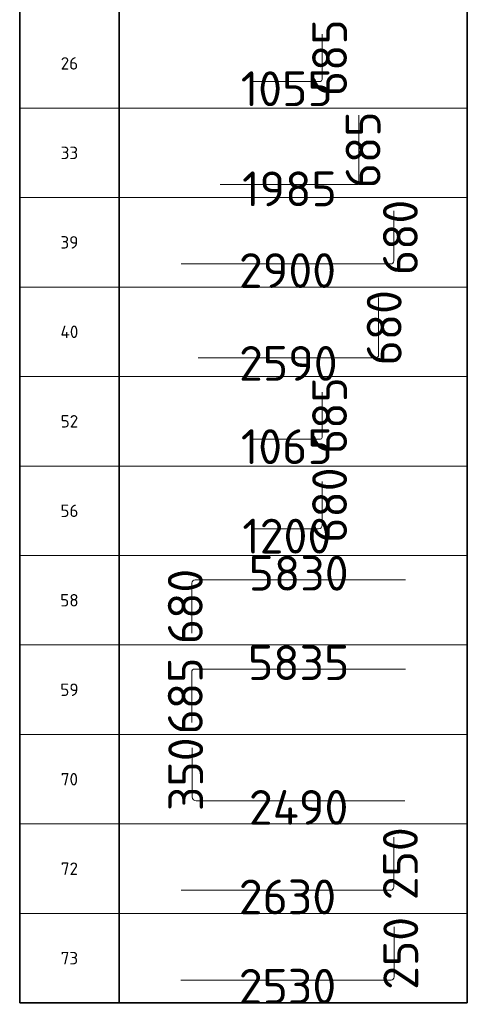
# Model space of a CAD drawing. Header units: millimetres. Extents: x -3483 to 105345, y -283423 to 72284.
# Tile 149 of 155: x 89412 to 91212, y 55039 to 59000. Entities that reach past the tile are written whole.
import ezdxf

# ---------------------------------------------------------------- set-up
doc = ezdxf.new("R2010")
doc.units = ezdxf.units.MM
doc.layers.add('Standard', color=7, linetype='Continuous', lineweight=25)
doc.styles.add('ISOCPEUR', font='ISOCPEUR')

msp = doc.modelspace()

# ---------------------------------------------------------------- linework, layer by layer
at = {"layer": 'Standard', "color": 7, "linetype": 'Continuous', "lineweight": 35, "transparency": 33554687}
for p, q in [((89411.8, 59304.5), (89411.8, 58644.5)), ((89811.8, 59304.5), (89811.8, 58644.5)), ((91211.8, 59304.5), (91211.8, 58644.5)), ((89411.8, 58944.5), (89411.8, 58284.5)), ((89811.8, 58944.5), (89811.8, 58284.5)), ((91211.8, 58944.5), (91211.8, 58284.5)), ((89411.8, 58584.5), (89411.8, 57924.5)), ((89811.8, 58584.5), (89811.8, 57924.5)), ((91211.8, 58584.5), (91211.8, 57924.5)), ((89411.8, 58224.5), (89411.8, 57564.5)), ((89811.8, 58224.5), (89811.8, 57564.5)), ((91211.8, 58224.5), (91211.8, 57564.5)), ((89411.8, 57864.5), (89411.8, 57204.5)), ((89811.8, 57864.5), (89811.8, 57204.5)), ((91211.8, 57864.5), (91211.8, 57204.5)), ((89411.8, 57504.5), (89411.8, 56844.5)), ((89811.8, 57504.5), (89811.8, 56844.5)), ((91211.8, 57504.5), (91211.8, 56844.5)), ((89411.8, 57144.5), (89411.8, 56484.5)), ((89811.8, 57144.5), (89811.8, 56484.5)), ((91211.8, 57144.5), (91211.8, 56484.5)), ((89411.8, 56784.5), (89411.8, 56124.5)), ((89811.8, 56784.5), (89811.8, 56124.5)), ((91211.8, 56784.5), (91211.8, 56124.5)), ((89411.8, 56424.5), (89411.8, 55764.5)), ((89811.8, 56424.5), (89811.8, 55764.5)), ((91211.8, 56424.5), (91211.8, 55764.5)), ((89411.8, 56064.5), (89411.8, 55404.5)), ((89811.8, 56064.5), (89811.8, 55404.5)), ((91211.8, 56064.5), (91211.8, 55404.5)), ((89411.8, 55704.5), (89411.8, 55044.5)), ((89811.8, 55704.5), (89811.8, 55044.5)), ((91211.8, 55704.5), (91211.8, 55044.5)), ((89411.8, 55044.5), (91211.8, 55044.5))]:
    msp.add_line(p, q, dxfattribs=at)
at = {"layer": 'Standard', "color": 41, "linetype": 'Continuous', "lineweight": 18, "transparency": 33554687}
for p, q in [((90628.2, 58942.3), (90628.2, 58759.4)), ((90621.1, 58752.3), (90343.3, 58752.3)), ((90775.6, 58615.9), (90775.6, 58341.1)), ((90771.5, 58337), (90217.7, 58337)), ((90628.2, 57502.3), (90628.2, 57319.4)), ((90621.1, 57312.3), (90343.3, 57312.3)), ((90104.4, 56172.2), (90104.4, 56380.9)), ((90110.3, 56386.8), (90962.8, 56386.8))]:
    msp.add_line(p, q, dxfattribs=at)
at = {"layer": 'Standard', "color": 7, "linetype": 'Continuous', "lineweight": 13, "transparency": 33554687}
for p, q in [((89411.8, 58644.5), (91211.8, 58644.5)), ((89411.8, 58284.5), (91211.8, 58284.5)), ((89411.8, 57924.5), (91211.8, 57924.5)), ((89411.8, 57564.5), (91211.8, 57564.5)), ((89411.8, 57204.5), (91211.8, 57204.5)), ((89411.8, 56844.5), (91211.8, 56844.5)), ((89411.8, 56484.5), (91211.8, 56484.5)), ((89411.8, 56124.5), (91211.8, 56124.5)), ((89411.8, 55764.5), (91211.8, 55764.5)), ((89411.8, 55404.5), (91211.8, 55404.5)), ((89411.8, 55044.5), (91211.8, 55044.5))]:
    msp.add_line(p, q, dxfattribs=at)
at = {"layer": 'Standard', "color": 240, "linetype": 'Continuous', "lineweight": 18, "transparency": 33554687}
for p, q in [((90916.4, 58231.3), (90916.4, 58030.1)), ((90903.8, 58017.5), (90061, 58017.5)), ((90628.2, 57142.3), (90628.2, 56966.5)), ((90614, 56952.3), (90343.3, 56952.3)), ((90917.8, 55351), (90917.8, 55149.1)), ((90905.2, 55136.4), (90059.4, 55136.4))]:
    msp.add_line(p, q, dxfattribs=at)
at = {"layer": 'Standard', "color": 180, "linetype": 'Continuous', "lineweight": 18, "transparency": 33554687}
for p, q in [((90855.3, 57882), (90855.3, 57651.7)), ((90843.5, 57639.9), (90129, 57639.9)), ((90104.4, 56532.2), (90104.4, 56733.8)), ((90117.3, 56746.8), (90962.8, 56746.8)), ((90916.4, 55711.3), (90916.4, 55511.3)), ((90902.5, 55497.5), (90061, 55497.5))]:
    msp.add_line(p, q, dxfattribs=at)
at = {"layer": 'Standard', "color": 40, "linetype": 'Continuous', "lineweight": 18, "transparency": 33554687}
for p, q in [((90105.9, 55873.2), (90105.9, 56071.3)), ((90961.2, 55857.5), (90121.6, 55857.5))]:
    msp.add_line(p, q, dxfattribs=at)
at = {"layer": 'Standard', "color": 41, "linetype": 'Continuous', "lineweight": 18, "transparency": 33554687}
for centre, radius, start, end in [((90621.1, 58759.4), 7.1, 270, 0), ((90771.5, 58341.1), 4.11, 270, 0), ((90621.1, 57319.4), 7.1, 270, 0), ((90110.3, 56380.9), 5.89, 90, 180)]:
    msp.add_arc(centre, radius, start, end, dxfattribs=at)
at = {"layer": 'Standard', "color": 240, "linetype": 'Continuous', "lineweight": 18, "transparency": 33554687}
for centre, radius in [((90903.8, 58030.1), 12.6), ((90614, 56966.5), 14.2), ((90905.2, 55149.1), 12.6)]:
    msp.add_arc(centre, radius, 270, 0, dxfattribs=at)
at = {"layer": 'Standard', "color": 180, "linetype": 'Continuous', "lineweight": 18, "transparency": 33554687}
for centre, radius, start, end in [((90843.5, 57651.7), 11.8, 270, 0), ((90117.3, 56733.8), 13, 90, 180), ((90902.5, 55511.3), 13.9, 270, 0)]:
    msp.add_arc(centre, radius, start, end, dxfattribs=at)
at = {"layer": 'Standard', "color": 40, "linetype": 'Continuous', "lineweight": 18, "transparency": 33554687}
msp.add_arc((90121.6, 55873.2), 15.7, 180, 270, dxfattribs=at)

# ---------------------------------------------------------------- texts
at = {"layer": 'Standard', "color": 7, "linetype": 'Continuous', "lineweight": 25, "transparency": 33554687, "char_height": 140, "width": 357.913, "attachment_point": 5, "rotation": 90, "style": 'ISOCPEUR'}
for s, insert in [('\\A1;{\\fISOCPEUR|i0|b0;\\H140.000000;\\W1.000000;\\C7;685}\\P', (90658.1, 58847.3)), ('\\A1;{\\fISOCPEUR|i0|b0;\\H140.000000;\\W1.000000;\\C7;685}\\P', (90792.8, 58476.5)), ('\\A1;{\\fISOCPEUR|i0|b0;\\H140.000000;\\W1.000000;\\C7;680}\\P', (90942.8, 58124.4)), ('\\A1;{\\fISOCPEUR|i0|b0;\\H140.000000;\\W1.000000;\\C7;680}\\P', (90877.7, 57760.9)), ('\\A1;{\\fISOCPEUR|i0|b0;\\H140.000000;\\W1.000000;\\C7;685}\\P', (90658.1, 57407.3)), ('\\A1;{\\fISOCPEUR|i0|b0;\\H140.000000;\\W1.000000;\\C7;680}\\P', (90658.1, 57047.3)), ('\\A1;{\\fISOCPEUR|i0|b0;\\H140.000000;\\W1.000000;\\C7;680}\\P', (90077.8, 56639.5)), ('\\A1;{\\fISOCPEUR|i0|b0;\\H140.000000;\\W1.000000;\\C7;685}\\P', (90077.8, 56279.5)), ('\\A1;{\\fISOCPEUR|i0|b0;\\H140.000000;\\W1.000000;\\C7;350}\\P', (90079.4, 55964.4)), ('\\A1;{\\fISOCPEUR|i0|b0;\\H140.000000;\\W1.000000;\\C7;250}\\P', (90942.8, 55604.4)), ('\\A1;{\\fISOCPEUR|i0|b0;\\H140.000000;\\W1.000000;\\C7;250}\\P', (90944.4, 55243.7))]:
    msp.add_mtext(s, dxfattribs=dict(at, insert=insert))
at = {"layer": 'Standard', "color": 7, "linetype": 'Continuous', "lineweight": 35, "transparency": 33554687, "char_height": 50, "attachment_point": 5, "style": 'ISOCPEUR'}
for s, insert, width in [('\\A1;{\\fISOCPEUR|i0|b0;\\H50.000000;\\W1.000000;\\C7;26}\\P', (89611.8, 58824.5), 91.875), ('\\A1;{\\fISOCPEUR|i0|b0;\\H50.000000;\\W1.000000;\\C7;33}\\P', (89611.8, 58464.5), 91.875), ('\\A1;{\\fISOCPEUR|i0|b0;\\H50.000000;\\W1.000000;\\C7;39}\\P', (89611.8, 58104.5), 91.875), ('\\A1;{\\fISOCPEUR|i0|b0;\\H50.000000;\\W1.000000;\\C7;40}\\P', (89611.8, 57744.5), 97.059), ('\\A1;{\\fISOCPEUR|i0|b0;\\H50.000000;\\W1.000000;\\C7;52}\\P', (89611.8, 57384.5), 91.875), ('\\A1;{\\fISOCPEUR|i0|b0;\\H50.000000;\\W1.000000;\\C7;56}\\P', (89611.8, 57024.5), 91.875), ('\\A1;{\\fISOCPEUR|i0|b0;\\H50.000000;\\W1.000000;\\C7;58}\\P', (89611.8, 56664.5), 91.875), ('\\A1;{\\fISOCPEUR|i0|b0;\\H50.000000;\\W1.000000;\\C7;59}\\P', (89611.8, 56304.5), 91.875), ('\\A1;{\\fISOCPEUR|i0|b0;\\H50.000000;\\W1.000000;\\C7;70}\\P', (89611.8, 55944.5), 91.875), ('\\A1;{\\fISOCPEUR|i0|b0;\\H50.000000;\\W1.000000;\\C7;72}\\P', (89611.8, 55584.5), 91.875), ('\\A1;{\\fISOCPEUR|i0|b0;\\H50.000000;\\W1.000000;\\C7;73}\\P', (89611.8, 55224.5), 91.875)]:
    msp.add_mtext(s, dxfattribs=dict(at, insert=insert, width=width))
at = {"layer": 'Standard', "color": 7, "linetype": 'Continuous', "lineweight": 25, "transparency": 33554687, "char_height": 140, "attachment_point": 5, "style": 'ISOCPEUR'}
for s, insert, width in [('\\A1;{\\fISOCPEUR|i0|b0;\\H140.000000;\\W1.000000;\\C7;1055}\\P', (90485.8, 58722.5), 424.667), ('\\A1;{\\fISOCPEUR|i0|b0;\\H140.000000;\\W1.000000;\\C7;1985}\\P', (90496.6, 58319.7), 424.667), ('\\A1;{\\fISOCPEUR|i0|b0;\\H140.000000;\\W1.000000;\\C7;2900}\\P', (90488.7, 57991), 457.333), ('\\A1;{\\fISOCPEUR|i0|b0;\\H140.000000;\\W1.000000;\\C7;2590}\\P', (90492.1, 57617.4), 457.333), ('\\A1;{\\fISOCPEUR|i0|b0;\\H140.000000;\\W1.000000;\\C7;1065}\\P', (90485.8, 57282.5), 424.667), ('\\A1;{\\fISOCPEUR|i0|b0;\\H140.000000;\\W1.000000;\\C7;1200}\\P', (90485.8, 56922.5), 424.667), ('\\A1;{\\fISOCPEUR|i0|b0;\\H140.000000;\\W1.000000;\\C7;5830}\\P', (90533.6, 56773.3), 457.333), ('\\A1;{\\fISOCPEUR|i0|b0;\\H140.000000;\\W1.000000;\\C7;5835}\\P', (90533.6, 56413.3), 457.333), ('\\A1;{\\fISOCPEUR|i0|b0;\\H140.000000;\\W1.000000;\\C7;2490}\\P', (90533.5, 55831), 471.484), ('\\A1;{\\fISOCPEUR|i0|b0;\\H140.000000;\\W1.000000;\\C7;2630}\\P', (90488.7, 55471), 457.333), ('\\A1;{\\fISOCPEUR|i0|b0;\\H140.000000;\\W1.000000;\\C7;2530}\\P', (90488.6, 55111.3), 457.333)]:
    msp.add_mtext(s, dxfattribs=dict(at, insert=insert, width=width))

doc.saveas('drawing.dxf')
